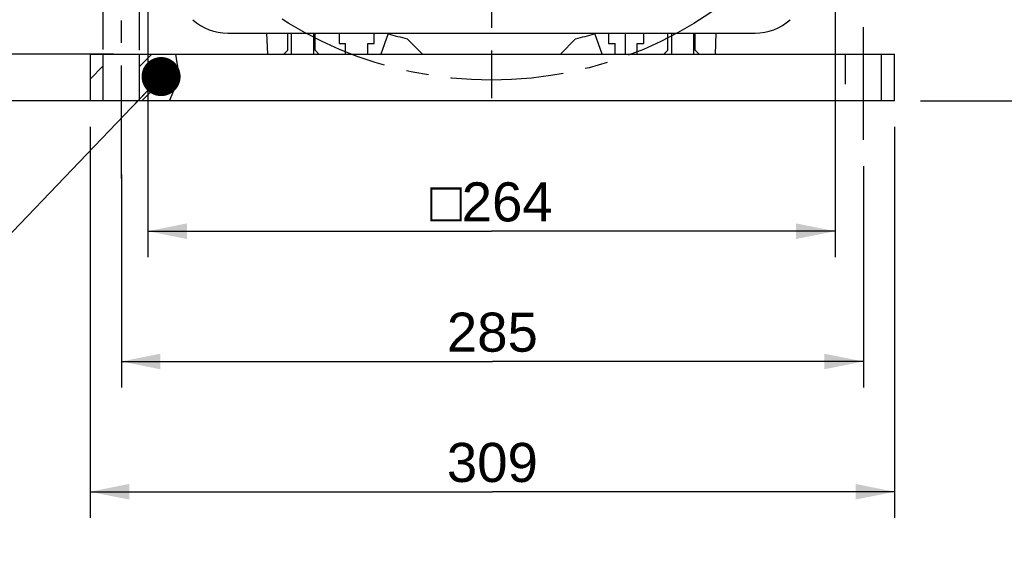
# Model space of a CAD drawing. Header units: millimetres. Extents: x 0 to 420, y 0 to 297.
# Tile 48 of 66: x 280 to 355, y 116 to 157. Entities that reach past the tile are written whole.
import ezdxf

# ---------------------------------------------------------------- set-up
doc = ezdxf.new("R2010")
doc.units = ezdxf.units.MM
doc.header["$LTSCALE"] = 23.1
doc.linetypes.add('CENTER', pattern=[0.6, 0.375, -0.075, 0.075, -0.075])
doc.linetypes.add('HIDDEN', pattern=[0.2, 0.1, -0.1])
doc.layers.get('0').update_dxf_attribs({"linetype": 'CONTINUOUS'})
for name, color, linetype in [('AXIS', 7, 'CONTINUOUS'), ('COMPONENTS', 7, 'CONTINUOUS'), ('DETAIL', 7, 'CONTINUOUS'), ('DIMENSION', 7, 'CONTINUOUS')]:
    doc.layers.add(name, color=color, linetype=linetype)
doc.styles.get("Standard").update_dxf_attribs({"font": 'arial.ttf'})
doc.styles.add('TEXTSTYLE_4', font='gdt')
doc.dimstyles.new('DIMSTYLE_10', dxfattribs={"dimtxt": 3, "dimasz": 3, "dimexe": 0.18, "dimexo": 0.0625, "dimgap": 0.09, "dimtad": 1, "dimdec": 3, "dimlfac": 5, "dimdsep": 46, "dimtxsty": 'STANDARD', "dimblk": '_FILLED', "dimblk1": '_FILLED', "dimblk2": '_FILLED', "dimcen": 0.09, "dimadec": 0, "dimazin": 0, "dimtp": 0.5, "dimtm": 0.5, "dimtfac": 1, "dimtdec": 3, "dimtofl": 0, "dimtmove": 0, "dimatfit": 3, "dimldrblk": '_FILLED', "dimfxl": 1, "dimtolj": 1, "dimarcsym": 0})
doc.dimstyles.new('DIMSTYLE_11', dxfattribs={"dimtxt": 3, "dimasz": 3, "dimexe": 0.18, "dimexo": 0.0625, "dimgap": 0.09, "dimtad": 1, "dimdec": 1, "dimlfac": 5, "dimdsep": 46, "dimtxsty": 'STANDARD', "dimblk": '_FILLED', "dimblk1": '_FILLED', "dimblk2": '_FILLED', "dimcen": 0.09, "dimadec": 0, "dimazin": 0, "dimtp": 0.8, "dimtm": 0.8, "dimtfac": 1, "dimtdec": 1, "dimtofl": 0, "dimtmove": 0, "dimatfit": 3, "dimldrblk": '_FILLED', "dimfxl": 1, "dimtolj": 1, "dimarcsym": 0})
doc.dimstyles.new('DIMSTYLE_8', dxfattribs={"dimtxt": 3, "dimasz": 3, "dimexe": 0.18, "dimexo": 0.0625, "dimgap": 0.09, "dimtad": 1, "dimdec": 3, "dimlfac": 5, "dimdsep": 46, "dimtxsty": 'STANDARD', "dimblk": '_FILLED', "dimblk1": '_FILLED', "dimblk2": '_FILLED', "dimcen": 0.09, "dimadec": 0, "dimazin": 0, "dimtp": 0.2, "dimtm": 0.2, "dimtfac": 1, "dimtdec": 3, "dimtofl": 0, "dimtmove": 0, "dimatfit": 3, "dimldrblk": '_FILLED', "dimfxl": 1, "dimtolj": 1, "dimarcsym": 0})
doc.dimstyles.get("Standard").update_dxf_attribs({"dimtxt": 3, "dimasz": 3, "dimexe": 0.18, "dimexo": 0.0625, "dimgap": 0.09, "dimtad": 1, "dimdec": 3, "dimdsep": 46, "dimtxsty": 'STANDARD', "dimblk": '_FILLED', "dimblk1": '_FILLED', "dimblk2": '_FILLED', "dimcen": 0.09, "dimadec": 0, "dimazin": 0, "dimtol": 1, "dimtp": 0.001, "dimtm": 0.001, "dimtfac": 1, "dimtdec": 3, "dimtofl": 0, "dimtmove": 0, "dimatfit": 3, "dimldrblk": '_FILLED', "dimfxl": 1, "dimtolj": 1, "dimarcsym": 0})

# ---------------------------------------------------------------- blocks, each defined once
blk = doc.blocks.new('_FILLED')
at = {"color": 0, "linetype": 'BYBLOCK'}
blk.add_solid([(0, 0), (-1, 0.2), (-1, -0.2)], dxfattribs=at)
blk = doc.blocks.new('*D17')
at = {"layer": 'DIMENSION', "color": 2, "linetype": 'CONTINUOUS'}
for p, q in [((275.06, 154.043), (275.06, 160.043)), ((275.06, 160.043), (275.06, 152.243)), ((286.86, 154.043), (273.06, 154.043)), ((275.06, 141.483), (275.06, 152.243)), ((286.86, 150.443), (273.06, 150.443)), ((275.06, 150.443), (275.06, 141.483))]:
    blk.add_line(p, q, dxfattribs=at)
at = {"layer": 'DIMENSION', "color": 2, "linetype": 'CONTINUOUS', "xscale": 3, "yscale": 3, "zscale": 3}
for p, rotation in [((275.06, 154.043), 270), ((275.06, 150.443), 90)]:
    blk.add_blockref('_FILLED', p, dxfattribs=dict(at, rotation=rotation))
at = {"layer": 'DIMENSION', "color": 2, "linetype": 'CONTINUOUS', "insert": (271.31, 146.145), "char_height": 3, "width": 4.66171, "attachment_point": 3, "rotation": 90, "line_spacing_factor": 0.9}
blk.add_mtext('18', dxfattribs=at)
blk = doc.blocks.new('*D18')
at = {"layer": 'DIMENSION', "color": 2, "linetype": 'CONTINUOUS'}
for p, q in [((286.06, 154.379), (286.06, 164.317)), ((288.86, 154.345), (288.86, 164.317)), ((286.06, 162.317), (252.894, 162.317)), ((252.894, 162.317), (287.46, 162.317)), ((294.86, 162.317), (287.46, 162.317)), ((288.86, 162.317), (294.86, 162.317))]:
    blk.add_line(p, q, dxfattribs=at)
at = {"layer": 'DIMENSION', "color": 2, "linetype": 'CONTINUOUS', "xscale": 3, "yscale": 3, "zscale": 3}
blk.add_blockref('_FILLED', (286.06, 162.317), dxfattribs=at)
at = {"layer": 'DIMENSION', "color": 2, "linetype": 'CONTINUOUS', "xscale": 3, "yscale": 3, "zscale": 3, "rotation": 180}
blk.add_blockref('_FILLED', (288.86, 162.317), dxfattribs=at)
at = {"layer": 'DIMENSION', "color": 2, "linetype": 'CONTINUOUS', "insert": (281.243, 166.067), "char_height": 3, "width": 28.34944, "attachment_point": 3, "line_spacing_factor": 0.9}
blk.add_mtext('N\\Fgdt;{\\Fgdt;~}\\Farial.ttf;4 holes \\Fgdt;{\\Fgdt;n}\\Farial.ttf;14', dxfattribs=at)
blk = doc.blocks.new('*D19')
at = {"layer": 'DIMENSION', "color": 2, "linetype": 'CONTINUOUS'}
for p, q in [((289.49, 159.788), (289.49, 138.443)), ((342.29, 159.788), (342.29, 138.443)), ((289.49, 140.443), (315.89, 140.443)), ((342.29, 140.443), (315.89, 140.443))]:
    blk.add_line(p, q, dxfattribs=at)
at = {"layer": 'DIMENSION', "color": 2, "linetype": 'CONTINUOUS', "xscale": 3, "yscale": 3, "zscale": 3, "rotation": 180}
blk.add_blockref('_FILLED', (289.49, 140.443), dxfattribs=at)
at = {"layer": 'DIMENSION', "color": 2, "linetype": 'CONTINUOUS', "xscale": 3, "yscale": 3, "zscale": 3}
blk.add_blockref('_FILLED', (342.29, 140.443), dxfattribs=at)
at = {"layer": 'DIMENSION', "color": 2, "linetype": 'CONTINUOUS', "insert": (315.89, 144.193), "char_height": 3, "width": 11.11757, "attachment_point": 2, "line_spacing_factor": 0.9, "style": 'TEXTSTYLE_4'}
blk.add_mtext('{\\Fgdt;o}\\Farial.ttf;264', dxfattribs=at)
blk = doc.blocks.new('*D20')
at = {"layer": 'DIMENSION', "color": 2, "linetype": 'CONTINUOUS'}
for p, q in [((344.46, 145.443), (344.46, 128.443)), ((287.46, 144.798), (287.46, 128.443)), ((287.46, 130.443), (315.96, 130.443)), ((344.46, 130.443), (315.96, 130.443))]:
    blk.add_line(p, q, dxfattribs=at)
at = {"layer": 'DIMENSION', "color": 2, "linetype": 'CONTINUOUS', "xscale": 3, "yscale": 3, "zscale": 3, "rotation": 180}
blk.add_blockref('_FILLED', (287.46, 130.443), dxfattribs=at)
at = {"layer": 'DIMENSION', "color": 2, "linetype": 'CONTINUOUS', "xscale": 3, "yscale": 3, "zscale": 3}
blk.add_blockref('_FILLED', (344.46, 130.443), dxfattribs=at)
at = {"layer": 'DIMENSION', "color": 2, "linetype": 'CONTINUOUS', "insert": (315.96, 134.193), "char_height": 3, "width": 6.99257, "attachment_point": 2, "line_spacing_factor": 0.9}
blk.add_mtext('285', dxfattribs=at)
blk = doc.blocks.new('*D21')
at = {"layer": 'DIMENSION', "color": 2, "linetype": 'CONTINUOUS'}
for p, q in [((285.06, 148.443), (285.06, 118.443)), ((346.86, 148.443), (346.86, 118.443)), ((285.06, 120.443), (315.96, 120.443)), ((346.86, 120.443), (315.96, 120.443))]:
    blk.add_line(p, q, dxfattribs=at)
at = {"layer": 'DIMENSION', "color": 2, "linetype": 'CONTINUOUS', "xscale": 3, "yscale": 3, "zscale": 3, "rotation": 180}
blk.add_blockref('_FILLED', (285.06, 120.443), dxfattribs=at)
at = {"layer": 'DIMENSION', "color": 2, "linetype": 'CONTINUOUS', "xscale": 3, "yscale": 3, "zscale": 3}
blk.add_blockref('_FILLED', (346.86, 120.443), dxfattribs=at)
at = {"layer": 'DIMENSION', "color": 2, "linetype": 'CONTINUOUS', "insert": (315.96, 124.193), "char_height": 3, "width": 6.99257, "attachment_point": 2, "line_spacing_factor": 0.9}
blk.add_mtext('309', dxfattribs=at)
blk = doc.blocks.new('*D24')
at = {"layer": 'DIMENSION', "color": 2, "linetype": 'CONTINUOUS'}
for p, q in [((325.68, 231.302), (369.89, 231.302)), ((367.89, 231.302), (367.89, 190.873)), ((367.89, 150.443), (367.89, 190.873)), ((348.86, 150.443), (369.89, 150.443))]:
    blk.add_line(p, q, dxfattribs=at)
at = {"layer": 'DIMENSION', "color": 2, "linetype": 'CONTINUOUS', "xscale": 3, "yscale": 3, "zscale": 3}
for p, rotation in [((367.89, 231.302), 90), ((367.89, 150.443), 270)]:
    blk.add_blockref('_FILLED', p, dxfattribs=dict(at, rotation=rotation))
at = {"layer": 'DIMENSION', "color": 2, "linetype": 'CONTINUOUS', "insert": (364.14, 190.873), "char_height": 3, "width": 13.27138, "attachment_point": 2, "rotation": 90, "line_spacing_factor": 0.9}
blk.add_mtext('(404.3)', dxfattribs=at)

msp = doc.modelspace()

# ---------------------------------------------------------------- hatches: boundary and pattern name
at = {"linetype": 'CONTINUOUS'}
h = msp.add_hatch(dxfattribs=at)
h.set_pattern_fill('default__13', color=2, scale=2, angle=45, style=0, pattern_type=0)
h.set_pattern_definition([(45, (0, 0), (-1.414214, 1.414214), [])])
edge = h.paths.add_edge_path()
edge.add_line((288.8597, 150.4434), (288.8597, 154.0434))
edge.add_line((288.8597, 154.0434), (291.67117, 154.0434))
edge.add_spline(control_points=[(291.67117, 154.0434), (291.74064, 153.79553), (291.82678, 153.27022), (291.81002, 152.39532), (291.61014, 151.4282), (291.3434, 150.77592), (291.17761, 150.4434)], knot_values=[0, 0, 0, 0, 0.25, 0.5, 0.75, 1, 1, 1, 1], degree=3, periodic=0)
edge.add_line((291.17761, 150.4434), (288.8597, 150.4434))
h.paths.add_polyline_path([(286.0597, 154.0434), (286.0597, 150.4434), (285.0597, 150.4434), (285.0597, 154.0434)])

# ---------------------------------------------------------------- linework, layer by layer
at = {"color": 7, "linetype": 'CONTINUOUS'}
for p, q in [((291.81314, 152.88101), (291.64936, 154.0434)), ((291.61316, 151.54677), (291.81314, 152.88101)), ((291.15785, 150.4434), (291.61316, 151.54677))]:
    msp.add_line(p, q, dxfattribs=at)
at = {"layer": 'AXIS', "color": 2, "linetype": 'CENTER'}
for p, q in [((315.8897, 182.0434), (315.8897, 150.66505)), ((287.4597, 144.49851), (287.4597, 157.0434)), ((344.4597, 147.4434), (344.4597, 157.0434))]:
    msp.add_line(p, q, dxfattribs=at)
msp.add_circle((315.8897, 182.0434), 30, dxfattribs=at)
at = {"layer": 'COMPONENTS', "color": 7, "linetype": 'CONTINUOUS'}
for p, q in [((295.63433, 155.6434), (336.14507, 155.6434)), ((298.61985, 155.6434), (298.6897, 154.0434)), ((300.2397, 154.3434), (300.2397, 155.6434)), ((300.5097, 155.6434), (300.5097, 154.0434)), ((302.2097, 155.6434), (302.2097, 154.0434)), ((302.3397, 154.3434), (302.3397, 155.6434)), ((304.1897, 155.6434), (304.1897, 154.8434)), ((306.8897, 154.8434), (306.8897, 155.6434)), ((307.95895, 155.60738), (307.3897, 154.0434)), ((310.5897, 154.0434), (309.42094, 155.21217)), ((322.35847, 155.21217), (321.1897, 154.0434)), ((324.3897, 154.0434), (323.82046, 155.60738)), ((324.8897, 155.6434), (324.8897, 154.8434)), ((327.5897, 154.8434), (327.5897, 155.6434)), ((329.4397, 154.3434), (329.4397, 155.6434)), ((329.7097, 155.6434), (329.7097, 154.0434)), ((331.4097, 155.6434), (331.4097, 154.0434)), ((331.5397, 154.3434), (331.5397, 155.6434)), ((333.0897, 154.0434), (333.15956, 155.6434)), ((299.9397, 154.0434), (300.2397, 154.3434)), ((302.3397, 154.3434), (302.6397, 154.0434)), ((304.1897, 154.8434), (304.6897, 154.8434)), ((304.6897, 154.0434), (304.6897, 154.8434)), ((306.3897, 154.8434), (306.8897, 154.8434)), ((306.3897, 154.0434), (306.3897, 154.8434)), ((324.8897, 154.8434), (325.3897, 154.8434)), ((325.3897, 154.0434), (325.3897, 154.8434)), ((327.0897, 154.8434), (327.5897, 154.8434)), ((327.0897, 154.0434), (327.0897, 154.8434)), ((329.1397, 154.0434), (329.4397, 154.3434)), ((331.5397, 154.3434), (331.8397, 154.0434)), ((285.0597, 154.0434), (346.8597, 154.0434)), ((285.0597, 154.0434), (285.0597, 150.4434)), ((286.0597, 150.4434), (286.0597, 154.0434)), ((288.8597, 150.4434), (288.8597, 154.0434)), ((345.8597, 150.4434), (345.8597, 154.0434)), ((346.8597, 150.4434), (346.8597, 154.0434)), ((346.8597, 150.4434), (285.0597, 150.4434))]:
    msp.add_line(p, q, dxfattribs=at)
at = {"layer": 'COMPONENTS', "color": 2, "linetype": 'CENTER'}
msp.add_line((326.1897, 154.0434), (326.1897, 155.6434), dxfattribs=at)
at = {"layer": 'COMPONENTS', "color": 8, "linetype": 'HIDDEN'}
msp.add_line((343.0597, 154.0434), (343.0597, 150.4434), dxfattribs=at)
at = {"layer": 'COMPONENTS', "color": 7, "linetype": 'CONTINUOUS'}
for centre, radius, start, end in [((295.63433, 159.6434), 4, 227.8782984, 270), ((336.14507, 159.6434), 4, 270, 312.1217016), ((315.8897, 182.0434), 27.6, 253.3008517, 256.4451791), ((315.8897, 182.0434), 27.6, 283.5548209, 286.6991483)]:
    msp.add_arc(centre, radius, start, end, dxfattribs=at)

# ---------------------------------------------------------------- dimensions: what is measured, and where the dimension line sits
at = {"layer": 'DIMENSION', "color": 2, "linetype": 'CONTINUOUS'}
dim = msp.add_linear_dim(base=(367.88971, 150.4434), p1=(325.67992, 231.30248), p2=(348.8597, 150.4434), angle=270, text='(<>)', dimstyle='DIMSTYLE_11', dxfattribs=at)
dim.commit()
dim.dimension.update_dxf_attribs({"geometry": '*D24', "text_midpoint": (366.97019, 188.9154), "dimtype": 160})
for base, p1, p2, text, dimstyle, picture, middle in [((288.8597, 162.31661), (286.0597, 154.37895), (288.8597, 154.34462), 'N%%d4 holes %%c<>', 'DIMSTYLE_8', '*D18', (259.91605, 164.56661)), ((342.2897, 140.4434), (289.4897, 159.78803), (342.2897, 159.78803), '{\\Fgdt;o}<>', 'DIMSTYLE_10', '*D19', (313.11031, 142.6934))]:
    dim = msp.add_linear_dim(base=base, p1=p1, p2=p2, text=text, dimstyle=dimstyle, dxfattribs=at)
    dim.commit()
    dim.dimension.update_dxf_attribs({"geometry": picture, "text_midpoint": middle, "dimtype": 160})
for base, p1, p2, angle, dimstyle, picture, middle in [((275.0597, 150.4434), (286.8597, 154.0434), (286.8597, 150.4434), 270, 'DIMSTYLE_8', '*D17', (274.89849, 139.64621)), ((287.4597, 130.4434), (344.4597, 145.4434), (287.4597, 144.79817), 180, 'DIMSTYLE_10', '*D20', (312.46342, 132.6934))]:
    dim = msp.add_linear_dim(base=base, p1=p1, p2=p2, angle=angle, dimstyle=dimstyle, dxfattribs=at)
    dim.commit()
    dim.dimension.update_dxf_attribs({"geometry": picture, "text_midpoint": middle, "dimtype": 160})
dim = msp.add_linear_dim(base=(346.8597, 120.4434), p1=(285.0597, 148.4434), p2=(346.8597, 148.4434), dimstyle='DIMSTYLE_10', dxfattribs=at)
dim.commit()
dim.dimension.update_dxf_attribs({"geometry": '*D21', "text_midpoint": (312.46342, 122.6934), "dimtype": 160})

# ---------------------------------------------------------------- leaders
at = {"layer": 'DETAIL', "color": 2, "linetype": 'CONTINUOUS'}
msp.add_leader([(290.51095, 152.31185), (255.59893, 115.95024)], dimstyle='STANDARD', override={"dimtad": 0, "dimldrblk": 'DOT'}, dxfattribs=at)

doc.saveas('drawing.dxf')
